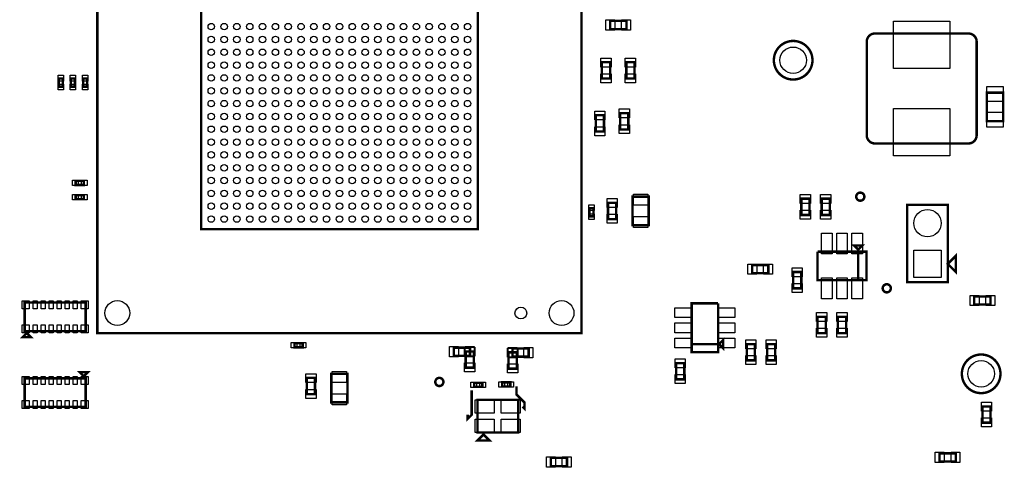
# Model space of a CAD drawing. Extents: x -205 to 7397, y 0 to 5807.
# Tile 6 of 10: x 2799 to 5219, y 2111 to 3210. Entities that reach past the tile are written whole.
import ezdxf

# ---------------------------------------------------------------- set-up
doc = ezdxf.new("R2010")
doc.units = 0
doc.layers.add('PG_ASSEMBLY_TOP', color=120, linetype='CONTINUOUS')
doc.layers.add('PIN_TOP', color=140, linetype='CONTINUOUS')

msp = doc.modelspace()

# ---------------------------------------------------------------- linework, layer by layer
at = {"layer": 'PG_ASSEMBLY_TOP', "const_width": 6}
for points in [[(2990, 3630.59), (2990, 2440.59), (4180, 2440.59), (4180, 3630.59), (2990, 3630.59)], [(3245, 3375.59), (3245, 2695.59), (3925, 2695.59), (3925, 3375.59), (3245, 3375.59)], [(4290.196, 3207.086), (4250.196, 3207.086), (4250.196, 3187.086), (4290.196, 3187.086), (4290.196, 3207.086)], [(4250, 3065.59), (4250, 3105.59), (4230, 3105.59), (4230, 3065.59), (4250, 3065.59)], [(4290, 3105.59), (4290, 3065.59), (4310, 3065.59), (4310, 3105.59), (4290, 3105.59)], [(2905, 3045.59), (2905, 3065.59), (2895, 3065.59), (2895, 3045.59), (2905, 3045.59)], [(2935, 3045.59), (2935, 3065.59), (2925, 3065.59), (2925, 3045.59), (2935, 3045.59)], [(2965, 3045.59), (2965, 3065.59), (2955, 3065.59), (2955, 3045.59), (2965, 3045.59)], [(5215.8681, 2961.0983), (5215.8681, 3031.0983), (5175.8681, 3031.0983), (5175.8681, 2961.0983), (5215.8681, 2961.0983)], [(4215, 2975.59), (4215, 2935.59), (4235, 2935.59), (4235, 2975.59), (4215, 2975.59)], [(4295, 2940.59), (4295, 2980.59), (4275, 2980.59), (4275, 2940.59), (4295, 2940.59)], [(2936.7323, 2804.3656), (2956.7323, 2804.3656), (2956.7323, 2814.3656), (2936.7323, 2814.3656), (2936.7323, 2804.3656)], [(2936.7323, 2769.3656), (2956.7323, 2769.3656), (2956.7323, 2779.3656), (2936.7323, 2779.3656), (2936.7323, 2769.3656)], [(4245, 2760.59), (4245, 2720.59), (4265, 2720.59), (4265, 2760.59), (4245, 2760.59)], [(4345, 2705.59), (4345, 2775.59), (4305, 2775.59), (4305, 2705.59), (4345, 2705.59)], [(4720, 2770.59), (4720, 2730.59), (4740, 2730.59), (4740, 2770.59), (4720, 2770.59)], [(4770, 2770.59), (4770, 2730.59), (4790, 2730.59), (4790, 2770.59), (4770, 2770.59)], [(5080, 2755.59), (4980, 2755.59), (4980, 2565.59), (5080, 2565.59), (5080, 2755.59)], [(4199.1653, 2747.2732), (4199.1653, 2727.2732), (4209.1653, 2727.2732), (4209.1653, 2747.2732), (4199.1653, 2747.2732)], [(4860, 2570.59), (4860, 2640.59), (4760, 2640.59)], [(4760, 2640.59), (4760, 2570.59), (4880, 2570.59), (4880, 2640.59), (4860, 2640.59), (4860, 2570.59)], [(4860, 2645.59), (4870, 2655.59), (4850, 2655.59), (4860, 2645.59)], [(5080, 2610.59), (5100, 2630.59), (5100, 2590.59), (5080, 2610.59)], [(4598.9757, 2587.68), (4638.9757, 2587.68), (4638.9757, 2607.68), (4598.9757, 2607.68), (4598.9757, 2587.68)], [(4700, 2590.59), (4700, 2550.59), (4720, 2550.59), (4720, 2590.59), (4700, 2590.59)], [(2811.4424, 2445.59), (2961.4424, 2445.59), (2961.4424, 2515.59), (2811.4424, 2515.59), (2811.4424, 2445.59)], [(4450.5, 2413.59), (4515.5, 2413.59), (4515.5, 2393.59), (4450.5, 2393.59), (4450.5, 2513.59), (4515.5, 2513.59)], [(4515.5, 2513.59), (4515.5, 2413.59), (4450.5, 2413.59)], [(5185, 2530.59), (5145, 2530.59), (5145, 2510.59), (5185, 2510.59), (5185, 2530.59)], [(4760, 2480.59), (4760, 2440.59), (4780, 2440.59), (4780, 2480.59), (4760, 2480.59)], [(4830, 2440.59), (4830, 2480.59), (4810, 2480.59), (4810, 2440.59), (4830, 2440.59)], [(2816.4424, 2440.59), (2806.4424, 2430.59), (2826.4424, 2430.59), (2816.4424, 2440.59)], [(4518, 2413.59), (4528, 2403.59), (4528, 2423.59), (4518, 2413.59)], [(3494.488, 2415.59), (3474.488, 2415.59), (3474.488, 2405.59), (3494.488, 2405.59), (3494.488, 2415.59)], [(3865.9057, 2384.8813), (3905.9057, 2384.8813), (3905.9057, 2404.8813), (3865.9057, 2404.8813), (3865.9057, 2384.8813)], [(3915.197, 2355.59), (3915.197, 2395.59), (3895.197, 2395.59), (3895.197, 2355.59), (3915.197, 2355.59)], [(4020.7087, 2353.2987), (4020.7087, 2393.2987), (4000.7087, 2393.2987), (4000.7087, 2353.2987), (4020.7087, 2353.2987)], [(4050, 2402.59), (4010, 2402.59), (4010, 2382.59), (4050, 2382.59), (4050, 2402.59)], [(4586, 2413.59), (4586, 2373.59), (4606, 2373.59), (4606, 2413.59), (4586, 2413.59)], [(4636, 2413.59), (4636, 2373.59), (4656, 2373.59), (4656, 2413.59), (4636, 2413.59)], [(2956.4424, 2334.5625), (2966.4424, 2344.5625), (2946.4424, 2344.5625), (2956.4424, 2334.5625)], [(4412.41, 2367), (4412.41, 2327), (4432.41, 2327), (4432.41, 2367), (4412.41, 2367)], [(2961.4424, 2329.5625), (2811.4424, 2329.5625), (2811.4424, 2259.5625), (2961.4424, 2259.5625), (2961.4424, 2329.5625)], [(3505, 2330.59), (3505, 2290.59), (3525, 2290.59), (3525, 2330.59), (3505, 2330.59)], [(3605, 2270.59), (3605, 2340.59), (3565, 2340.59), (3565, 2270.59), (3605, 2270.59)], [(3910, 2300), (3910, 2240), (3900, 2230), (3900, 2240)], [(3936, 2318.59), (3916, 2318.59), (3916, 2308.59), (3936, 2308.59), (3936, 2318.59)], [(3985, 2309.59), (4005, 2309.59), (4005, 2319.59), (3985, 2319.59), (3985, 2309.59)], [(4020, 2310), (4020, 2290), (4040, 2270), (4040, 2255), (4035, 2260)], [(3924, 2196.59), (4024, 2196.59), (4024, 2276.59), (3924, 2276.59), (3924, 2196.59)], [(5165, 2260.59), (5165, 2220.59), (5185, 2220.59), (5185, 2260.59), (5165, 2260.59)], [(3939, 2191.59), (3924, 2176.59), (3954, 2176.59), (3939, 2191.59)], [(4104.2913, 2114.0546), (4144.2913, 2114.0546), (4144.2913, 2134.0546), (4104.2913, 2134.0546), (4104.2913, 2114.0546)], [(5099.5917, 2145.41), (5059.5917, 2145.41), (5059.5917, 2125.41), (5099.5917, 2125.41), (5099.5917, 2145.41)]]:
    msp.add_lwpolyline(points, dxfattribs=at)
for points in [[(5150.8681, 2926.2558), (5150.8681, 3156.2558, 0.414214), (5130.8681, 3176.2558), (4900.8681, 3176.2558, 0.414214), (4880.8681, 3156.2558), (4880.8681, 2926.2558, 0.414214), (4900.8681, 2906.2558), (5130.8681, 2906.2558, 0.414214), (5150.8681, 2926.2558)], [(4747.4342, 3110.59, 1), (4652.5658, 3110.59, 1), (4747.4342, 3110.59)], [(4875, 2775.59, 1), (4855, 2775.59, 1), (4875, 2775.59)], [(4940, 2550.59, 1), (4920, 2550.59, 1), (4940, 2550.59)], [(5209.4342, 2340.59, 1), (5114.5658, 2340.59, 1), (5209.4342, 2340.59)], [(3840.472, 2320.59, 1), (3820.472, 2320.59, 1), (3840.472, 2320.59)]]:
    msp.add_lwpolyline(points, format="xyb", dxfattribs=at)
at = {"layer": 'PIN_TOP'}
for points in [[(4261.9047, 3209.586), (4261.9047, 3184.586), (4239.9047, 3184.586), (4239.9047, 3209.586)], [(4300.4873, 3209.586), (4300.4873, 3184.586), (4278.4873, 3184.586), (4278.4873, 3209.586)], [(5084.8681, 3090.5391), (4946.8681, 3090.5391), (4946.8681, 3206.5391), (5084.8681, 3206.5391)], [(4252.5, 3093.8813), (4227.5, 3093.8813), (4227.5, 3115.8813), (4252.5, 3115.8813)], [(4287.5, 3115.8813), (4312.5, 3115.8813), (4312.5, 3093.8813), (4287.5, 3093.8813)], [(2906.5, 3059.6136), (2893.5, 3059.6136), (2893.5, 3073.6136), (2906.5, 3073.6136)], [(2936.5, 3059.6136), (2923.5, 3059.6136), (2923.5, 3073.6136), (2936.5, 3073.6136)], [(2966.5, 3059.6136), (2953.5, 3059.6136), (2953.5, 3073.6136), (2966.5, 3073.6136)], [(4252.5, 3055.2987), (4227.5, 3055.2987), (4227.5, 3077.2987), (4252.5, 3077.2987)], [(4287.5, 3077.2987), (4312.5, 3077.2987), (4312.5, 3055.2987), (4287.5, 3055.2987)], [(2906.5, 3037.5664), (2893.5, 3037.5664), (2893.5, 3051.5664), (2906.5, 3051.5664)], [(2936.5, 3037.5664), (2923.5, 3037.5664), (2923.5, 3051.5664), (2936.5, 3051.5664)], [(2966.5, 3037.5664), (2953.5, 3037.5664), (2953.5, 3051.5664), (2966.5, 3051.5664)], [(5215.8681, 3009.0943), (5175.8681, 3009.0943), (5175.8681, 3046.0943), (5215.8681, 3046.0943)], [(4212.5, 2985.8813), (4237.5, 2985.8813), (4237.5, 2963.8813), (4212.5, 2963.8813)], [(4297.5, 2968.8813), (4272.5, 2968.8813), (4272.5, 2990.8813), (4297.5, 2990.8813)], [(5084.8681, 2875.9726), (4946.8681, 2875.9726), (4946.8681, 2991.9726), (5084.8681, 2991.9726)], [(5215.8681, 2946.1023), (5175.8681, 2946.1023), (5175.8681, 2983.1023), (5215.8681, 2983.1023)], [(4297.5, 2930.2987), (4272.5, 2930.2987), (4272.5, 2952.2987), (4297.5, 2952.2987)], [(4212.5, 2947.2987), (4237.5, 2947.2987), (4237.5, 2925.2987), (4212.5, 2925.2987)], [(2928.7087, 2802.8656), (2928.7087, 2815.8656), (2942.7087, 2815.8656), (2942.7087, 2802.8656)], [(2950.7559, 2802.8656), (2950.7559, 2815.8656), (2964.7559, 2815.8656), (2964.7559, 2802.8656)], [(2928.7087, 2767.8656), (2928.7087, 2780.8656), (2942.7087, 2780.8656), (2942.7087, 2767.8656)], [(2950.7559, 2767.8656), (2950.7559, 2780.8656), (2964.7559, 2780.8656), (2964.7559, 2767.8656)], [(4242.5, 2770.8813), (4267.5, 2770.8813), (4267.5, 2748.8813), (4242.5, 2748.8813)], [(4342.5, 2754.649), (4307.5, 2754.649), (4307.5, 2781.649), (4342.5, 2781.649)], [(4717.5, 2780.8813), (4742.5, 2780.8813), (4742.5, 2758.8813), (4717.5, 2758.8813)], [(4767.5, 2780.8813), (4792.5, 2780.8813), (4792.5, 2758.8813), (4767.5, 2758.8813)], [(4197.6653, 2755.2968), (4210.6653, 2755.2968), (4210.6653, 2741.2968), (4197.6653, 2741.2968)], [(4717.5, 2742.2987), (4742.5, 2742.2987), (4742.5, 2720.2987), (4717.5, 2720.2987)], [(4767.5, 2742.2987), (4792.5, 2742.2987), (4792.5, 2720.2987), (4767.5, 2720.2987)], [(4197.6653, 2733.2496), (4210.6653, 2733.2496), (4210.6653, 2719.2496), (4197.6653, 2719.2496)], [(4242.5, 2732.2987), (4267.5, 2732.2987), (4267.5, 2710.2987), (4242.5, 2710.2987)], [(4342.5, 2699.531), (4307.5, 2699.531), (4307.5, 2726.531), (4342.5, 2726.531)], [(4769.5985, 2686.2081), (4795.5985, 2686.2081), (4795.5985, 2635.2081), (4769.5985, 2635.2081)], [(4807, 2686.2081), (4833, 2686.2081), (4833, 2635.2081), (4807, 2635.2081)], [(4844.4015, 2686.2081), (4870.4015, 2686.2081), (4870.4015, 2635.2081), (4844.4015, 2635.2081)], [(4996.5, 2644.09), (5063.5, 2644.09), (5063.5, 2577.09), (4996.5, 2577.09)], [(4588.6844, 2585.18), (4588.6844, 2610.18), (4610.6844, 2610.18), (4610.6844, 2585.18)], [(4627.267, 2585.18), (4627.267, 2610.18), (4649.267, 2610.18), (4649.267, 2585.18)], [(4697.5, 2600.8813), (4722.5, 2600.8813), (4722.5, 2578.8813), (4697.5, 2578.8813)], [(4769.5985, 2575.9719), (4795.5985, 2575.9719), (4795.5985, 2524.9719), (4769.5985, 2524.9719)], [(4807, 2575.9719), (4833, 2575.9719), (4833, 2524.9719), (4807, 2524.9719)], [(4844.4015, 2575.9719), (4870.4015, 2575.9719), (4870.4015, 2524.9719), (4844.4015, 2524.9719)], [(4697.5, 2562.2987), (4722.5, 2562.2987), (4722.5, 2540.2987), (4697.5, 2540.2987)], [(2805.6, 2500.1175), (2805.6, 2520.1175), (2822.6, 2520.1175), (2822.6, 2500.1175)], [(2842.2299, 2500.1175), (2832.2299, 2500.1175), (2832.2299, 2520.1175), (2842.2299, 2520.1175)], [(2861.9149, 2500.1175), (2851.9149, 2500.1175), (2851.9149, 2520.1175), (2861.9149, 2520.1175)], [(2881.5999, 2500.1175), (2871.5999, 2500.1175), (2871.5999, 2520.1175), (2881.5999, 2520.1175)], [(2901.2849, 2500.1175), (2891.2849, 2500.1175), (2891.2849, 2520.1175), (2901.2849, 2520.1175)], [(2920.9699, 2500.1175), (2910.9699, 2500.1175), (2910.9699, 2520.1175), (2920.9699, 2520.1175)], [(2940.6549, 2500.1175), (2930.6549, 2500.1175), (2930.6549, 2520.1175), (2940.6549, 2520.1175)], [(2950.2848, 2500.1175), (2950.2848, 2520.1175), (2967.2848, 2520.1175), (2967.2848, 2500.1175)], [(5156.7087, 2533.09), (5156.7087, 2508.09), (5134.7087, 2508.09), (5134.7087, 2533.09)], [(5195.2913, 2533.09), (5195.2913, 2508.09), (5173.2913, 2508.09), (5173.2913, 2533.09)], [(4450.3505, 2502.9915), (4450.3505, 2478.9915), (4409.3505, 2478.9915), (4409.3505, 2502.9915)], [(4556.6495, 2502.9915), (4556.6495, 2478.9915), (4515.6495, 2478.9915), (4515.6495, 2502.9915)], [(4757.5, 2490.8813), (4782.5, 2490.8813), (4782.5, 2468.8813), (4757.5, 2468.8813)], [(4832.5, 2468.8813), (4807.5, 2468.8813), (4807.5, 2490.8813), (4832.5, 2490.8813)], [(2805.6, 2441.0625), (2805.6, 2461.0625), (2822.6, 2461.0625), (2822.6, 2441.0625)], [(2842.2299, 2441.0625), (2832.2299, 2441.0625), (2832.2299, 2461.0625), (2842.2299, 2461.0625)], [(2861.9149, 2441.0625), (2851.9149, 2441.0625), (2851.9149, 2461.0625), (2861.9149, 2461.0625)], [(2881.5999, 2441.0625), (2871.5999, 2441.0625), (2871.5999, 2461.0625), (2881.5999, 2461.0625)], [(2901.2849, 2441.0625), (2891.2849, 2441.0625), (2891.2849, 2461.0625), (2901.2849, 2461.0625)], [(2920.9699, 2441.0625), (2910.9699, 2441.0625), (2910.9699, 2461.0625), (2920.9699, 2461.0625)], [(2940.6549, 2441.0625), (2930.6549, 2441.0625), (2930.6549, 2461.0625), (2940.6549, 2461.0625)], [(2950.2848, 2441.0625), (2950.2848, 2461.0625), (2967.2848, 2461.0625), (2967.2848, 2441.0625)], [(4450.3505, 2465.59), (4450.3505, 2441.59), (4409.3505, 2441.59), (4409.3505, 2465.59)], [(4556.6495, 2465.59), (4556.6495, 2441.59), (4515.6495, 2441.59), (4515.6495, 2465.59)], [(4757.5, 2452.2987), (4782.5, 2452.2987), (4782.5, 2430.2987), (4757.5, 2430.2987)], [(4832.5, 2430.2987), (4807.5, 2430.2987), (4807.5, 2452.2987), (4832.5, 2452.2987)], [(4450.3505, 2428.1885), (4450.3505, 2404.1885), (4409.3505, 2404.1885), (4409.3505, 2428.1885)], [(4556.6495, 2428.1885), (4556.6495, 2404.1885), (4515.6495, 2404.1885), (4515.6495, 2428.1885)], [(4583.5, 2423.8813), (4608.5, 2423.8813), (4608.5, 2401.8813), (4583.5, 2401.8813)], [(4633.5, 2423.8813), (4658.5, 2423.8813), (4658.5, 2401.8813), (4633.5, 2401.8813)], [(3480.4644, 2417.09), (3480.4644, 2404.09), (3466.4644, 2404.09), (3466.4644, 2417.09)], [(3502.5116, 2417.09), (3502.5116, 2404.09), (3488.5116, 2404.09), (3488.5116, 2417.09)], [(3855.6144, 2382.3813), (3855.6144, 2407.3813), (3877.6144, 2407.3813), (3877.6144, 2382.3813)], [(3917.697, 2383.8813), (3892.697, 2383.8813), (3892.697, 2405.8813), (3917.697, 2405.8813)], [(3894.197, 2382.3813), (3894.197, 2407.3813), (3916.197, 2407.3813), (3916.197, 2382.3813)], [(4023.2087, 2381.59), (3998.2087, 2381.59), (3998.2087, 2403.59), (4023.2087, 2403.59)], [(4021.7087, 2405.09), (4021.7087, 2380.09), (3999.7087, 2380.09), (3999.7087, 2405.09)], [(4060.2913, 2405.09), (4060.2913, 2380.09), (4038.2913, 2380.09), (4038.2913, 2405.09)], [(4409.91, 2377.2913), (4434.91, 2377.2913), (4434.91, 2355.2913), (4409.91, 2355.2913)], [(4583.5, 2385.2987), (4608.5, 2385.2987), (4608.5, 2363.2987), (4583.5, 2363.2987)], [(4633.5, 2385.2987), (4658.5, 2385.2987), (4658.5, 2363.2987), (4633.5, 2363.2987)], [(3917.697, 2345.2987), (3892.697, 2345.2987), (3892.697, 2367.2987), (3917.697, 2367.2987)], [(4023.2087, 2343.0074), (3998.2087, 2343.0074), (3998.2087, 2365.0074), (4023.2087, 2365.0074)], [(2822.6, 2334.09), (2822.6, 2314.09), (2805.6, 2314.09), (2805.6, 2334.09)], [(2832.2299, 2334.09), (2842.2299, 2334.09), (2842.2299, 2314.09), (2832.2299, 2314.09)], [(2851.9149, 2334.09), (2861.9149, 2334.09), (2861.9149, 2314.09), (2851.9149, 2314.09)], [(2871.5999, 2334.09), (2881.5999, 2334.09), (2881.5999, 2314.09), (2871.5999, 2314.09)], [(2891.2849, 2334.09), (2901.2849, 2334.09), (2901.2849, 2314.09), (2891.2849, 2314.09)], [(2910.9699, 2334.09), (2920.9699, 2334.09), (2920.9699, 2314.09), (2910.9699, 2314.09)], [(2930.6549, 2334.09), (2940.6549, 2334.09), (2940.6549, 2314.09), (2930.6549, 2314.09)], [(2967.2848, 2334.09), (2967.2848, 2314.09), (2950.2848, 2314.09), (2950.2848, 2334.09)], [(3502.5, 2340.8813), (3527.5, 2340.8813), (3527.5, 2318.8813), (3502.5, 2318.8813)], [(3602.5, 2319.649), (3567.5, 2319.649), (3567.5, 2346.649), (3602.5, 2346.649)], [(4409.91, 2338.7087), (4434.91, 2338.7087), (4434.91, 2316.7087), (4409.91, 2316.7087)], [(3502.5, 2302.2987), (3527.5, 2302.2987), (3527.5, 2280.2987), (3502.5, 2280.2987)], [(3921.9764, 2320.09), (3921.9764, 2307.09), (3907.9764, 2307.09), (3907.9764, 2320.09)], [(3944.0236, 2320.09), (3944.0236, 2307.09), (3930.0236, 2307.09), (3930.0236, 2320.09)], [(3976.9764, 2308.09), (3976.9764, 2321.09), (3990.9764, 2321.09), (3990.9764, 2308.09)], [(3999.0236, 2308.09), (3999.0236, 2321.09), (4013.0236, 2321.09), (4013.0236, 2308.09)], [(2822.6, 2275.035), (2822.6, 2255.035), (2805.6, 2255.035), (2805.6, 2275.035)], [(2832.2299, 2275.035), (2842.2299, 2275.035), (2842.2299, 2255.035), (2832.2299, 2255.035)], [(2851.9149, 2275.035), (2861.9149, 2275.035), (2861.9149, 2255.035), (2851.9149, 2255.035)], [(2871.5999, 2275.035), (2881.5999, 2275.035), (2881.5999, 2255.035), (2871.5999, 2255.035)], [(2891.2849, 2275.035), (2901.2849, 2275.035), (2901.2849, 2255.035), (2891.2849, 2255.035)], [(2910.9699, 2275.035), (2920.9699, 2275.035), (2920.9699, 2255.035), (2910.9699, 2255.035)], [(2930.6549, 2275.035), (2940.6549, 2275.035), (2940.6549, 2255.035), (2930.6549, 2255.035)], [(2967.2848, 2275.035), (2967.2848, 2255.035), (2950.2848, 2255.035), (2950.2848, 2275.035)], [(3602.5, 2264.531), (3567.5, 2264.531), (3567.5, 2291.531), (3602.5, 2291.531)], [(3918.5119, 2243.712), (3918.5119, 2276.712), (3965.5119, 2276.712), (3965.5119, 2243.712)], [(3982.4881, 2243.712), (3982.4881, 2276.712), (4029.4881, 2276.712), (4029.4881, 2243.712)], [(5162.5, 2270.8813), (5187.5, 2270.8813), (5187.5, 2248.8813), (5162.5, 2248.8813)], [(3918.5119, 2196.468), (3918.5119, 2229.468), (3965.5119, 2229.468), (3965.5119, 2196.468)], [(3982.4881, 2196.468), (3982.4881, 2229.468), (4029.4881, 2229.468), (4029.4881, 2196.468)], [(5162.5, 2232.2987), (5187.5, 2232.2987), (5187.5, 2210.2987), (5162.5, 2210.2987)], [(4094, 2111.5546), (4094, 2136.5546), (4116, 2136.5546), (4116, 2111.5546)], [(4132.5826, 2111.5546), (4132.5826, 2136.5546), (4154.5826, 2136.5546), (4154.5826, 2111.5546)], [(5071.3004, 2147.91), (5071.3004, 2122.91), (5049.3004, 2122.91), (5049.3004, 2147.91)], [(5109.883, 2147.91), (5109.883, 2122.91), (5087.883, 2122.91), (5087.883, 2147.91)]]:
    msp.add_lwpolyline(points, close=True, dxfattribs=at)
for centre, radius in [((3270.04, 3193.07), 8), ((3301.536, 3193.07), 8), ((3333.032, 3193.07), 8), ((3364.528, 3193.07), 8), ((3396.024, 3193.07), 8), ((3427.52, 3193.07), 8), ((3459.016, 3193.07), 8), ((3490.512, 3193.07), 8), ((3522.008, 3193.07), 8), ((3553.504, 3193.07), 8), ((3585, 3193.07), 8), ((3616.496, 3193.07), 8), ((3647.992, 3193.07), 8), ((3679.488, 3193.07), 8), ((3710.984, 3193.07), 8), ((3742.48, 3193.07), 8), ((3773.976, 3193.07), 8), ((3805.472, 3193.07), 8), ((3836.968, 3193.07), 8), ((3868.464, 3193.07), 8), ((3899.96, 3193.07), 8), ((3270.04, 3161.574), 8), ((3301.536, 3161.574), 8), ((3333.032, 3161.574), 8), ((3364.528, 3161.574), 8), ((3396.024, 3161.574), 8), ((3427.52, 3161.574), 8), ((3459.016, 3161.574), 8), ((3490.512, 3161.574), 8), ((3522.008, 3161.574), 8), ((3553.504, 3161.574), 8), ((3585, 3161.574), 8), ((3616.496, 3161.574), 8), ((3647.992, 3161.574), 8), ((3679.488, 3161.574), 8), ((3710.984, 3161.574), 8), ((3742.48, 3161.574), 8), ((3773.976, 3161.574), 8), ((3805.472, 3161.574), 8), ((3836.968, 3161.574), 8), ((3868.464, 3161.574), 8), ((3899.96, 3161.574), 8), ((3270.04, 3130.078), 8), ((3301.536, 3130.078), 8), ((3333.032, 3130.078), 8), ((3364.528, 3130.078), 8), ((3396.024, 3130.078), 8), ((3427.52, 3130.078), 8), ((3459.016, 3130.078), 8), ((3490.512, 3130.078), 8), ((3522.008, 3130.078), 8), ((3553.504, 3130.078), 8), ((3585, 3130.078), 8), ((3616.496, 3130.078), 8), ((3647.992, 3130.078), 8), ((3679.488, 3130.078), 8), ((3710.984, 3130.078), 8), ((3742.48, 3130.078), 8), ((3773.976, 3130.078), 8), ((3805.472, 3130.078), 8), ((3836.968, 3130.078), 8), ((3868.464, 3130.078), 8), ((3899.96, 3130.078), 8), ((4700, 3110.59), 32.5), ((3270.04, 3098.582), 8), ((3301.536, 3098.582), 8), ((3333.032, 3098.582), 8), ((3364.528, 3098.582), 8), ((3396.024, 3098.582), 8), ((3427.52, 3098.582), 8), ((3459.016, 3098.582), 8), ((3490.512, 3098.582), 8), ((3522.008, 3098.582), 8), ((3553.504, 3098.582), 8), ((3585, 3098.582), 8), ((3616.496, 3098.582), 8), ((3647.992, 3098.582), 8), ((3679.488, 3098.582), 8), ((3710.984, 3098.582), 8), ((3742.48, 3098.582), 8), ((3773.976, 3098.582), 8), ((3805.472, 3098.582), 8), ((3836.968, 3098.582), 8), ((3868.464, 3098.582), 8), ((3899.96, 3098.582), 8), ((3270.04, 3067.086), 8), ((3301.536, 3067.086), 8), ((3333.032, 3067.086), 8), ((3364.528, 3067.086), 8), ((3396.024, 3067.086), 8), ((3427.52, 3067.086), 8), ((3459.016, 3067.086), 8), ((3490.512, 3067.086), 8), ((3522.008, 3067.086), 8), ((3553.504, 3067.086), 8), ((3585, 3067.086), 8), ((3616.496, 3067.086), 8), ((3647.992, 3067.086), 8), ((3679.488, 3067.086), 8), ((3710.984, 3067.086), 8), ((3742.48, 3067.086), 8), ((3773.976, 3067.086), 8), ((3805.472, 3067.086), 8), ((3836.968, 3067.086), 8), ((3868.464, 3067.086), 8), ((3899.96, 3067.086), 8), ((3270.04, 3035.59), 8), ((3301.536, 3035.59), 8), ((3333.032, 3035.59), 8), ((3364.528, 3035.59), 8), ((3396.024, 3035.59), 8), ((3427.52, 3035.59), 8), ((3459.016, 3035.59), 8), ((3490.512, 3035.59), 8), ((3522.008, 3035.59), 8), ((3553.504, 3035.59), 8), ((3585, 3035.59), 8), ((3616.496, 3035.59), 8), ((3647.992, 3035.59), 8), ((3679.488, 3035.59), 8), ((3710.984, 3035.59), 8), ((3742.48, 3035.59), 8), ((3773.976, 3035.59), 8), ((3805.472, 3035.59), 8), ((3836.968, 3035.59), 8), ((3868.464, 3035.59), 8), ((3899.96, 3035.59), 8), ((3270.04, 3004.094), 8), ((3301.536, 3004.094), 8), ((3333.032, 3004.094), 8), ((3364.528, 3004.094), 8), ((3396.024, 3004.094), 8), ((3427.52, 3004.094), 8), ((3459.016, 3004.094), 8), ((3490.512, 3004.094), 8), ((3522.008, 3004.094), 8), ((3553.504, 3004.094), 8), ((3585, 3004.094), 8), ((3616.496, 3004.094), 8), ((3647.992, 3004.094), 8), ((3679.488, 3004.094), 8), ((3710.984, 3004.094), 8), ((3742.48, 3004.094), 8), ((3773.976, 3004.094), 8), ((3805.472, 3004.094), 8), ((3836.968, 3004.094), 8), ((3868.464, 3004.094), 8), ((3899.96, 3004.094), 8), ((3270.04, 2972.598), 8), ((3301.536, 2972.598), 8), ((3333.032, 2972.598), 8), ((3364.528, 2972.598), 8), ((3396.024, 2972.598), 8), ((3427.52, 2972.598), 8), ((3459.016, 2972.598), 8), ((3490.512, 2972.598), 8), ((3522.008, 2972.598), 8), ((3553.504, 2972.598), 8), ((3585, 2972.598), 8), ((3616.496, 2972.598), 8), ((3647.992, 2972.598), 8), ((3679.488, 2972.598), 8), ((3710.984, 2972.598), 8), ((3742.48, 2972.598), 8), ((3773.976, 2972.598), 8), ((3805.472, 2972.598), 8), ((3836.968, 2972.598), 8), ((3868.464, 2972.598), 8), ((3899.96, 2972.598), 8), ((3270.04, 2941.102), 8), ((3301.536, 2941.102), 8), ((3333.032, 2941.102), 8), ((3364.528, 2941.102), 8), ((3396.024, 2941.102), 8), ((3427.52, 2941.102), 8), ((3459.016, 2941.102), 8), ((3490.512, 2941.102), 8), ((3522.008, 2941.102), 8), ((3553.504, 2941.102), 8), ((3585, 2941.102), 8), ((3616.496, 2941.102), 8), ((3647.992, 2941.102), 8), ((3679.488, 2941.102), 8), ((3710.984, 2941.102), 8), ((3742.48, 2941.102), 8), ((3773.976, 2941.102), 8), ((3805.472, 2941.102), 8), ((3836.968, 2941.102), 8), ((3868.464, 2941.102), 8), ((3899.96, 2941.102), 8), ((3270.04, 2909.606), 8), ((3301.536, 2909.606), 8), ((3333.032, 2909.606), 8), ((3364.528, 2909.606), 8), ((3396.024, 2909.606), 8), ((3427.52, 2909.606), 8), ((3459.016, 2909.606), 8), ((3490.512, 2909.606), 8), ((3522.008, 2909.606), 8), ((3553.504, 2909.606), 8), ((3585, 2909.606), 8), ((3616.496, 2909.606), 8), ((3647.992, 2909.606), 8), ((3679.488, 2909.606), 8), ((3710.984, 2909.606), 8), ((3742.48, 2909.606), 8), ((3773.976, 2909.606), 8), ((3805.472, 2909.606), 8), ((3836.968, 2909.606), 8), ((3868.464, 2909.606), 8), ((3899.96, 2909.606), 8), ((3270.04, 2878.11), 8), ((3301.536, 2878.11), 8), ((3333.032, 2878.11), 8), ((3364.528, 2878.11), 8), ((3396.024, 2878.11), 8), ((3427.52, 2878.11), 8), ((3459.016, 2878.11), 8), ((3490.512, 2878.11), 8), ((3522.008, 2878.11), 8), ((3553.504, 2878.11), 8), ((3585, 2878.11), 8), ((3616.496, 2878.11), 8), ((3647.992, 2878.11), 8), ((3679.488, 2878.11), 8), ((3710.984, 2878.11), 8), ((3742.48, 2878.11), 8), ((3773.976, 2878.11), 8), ((3805.472, 2878.11), 8), ((3836.968, 2878.11), 8), ((3868.464, 2878.11), 8), ((3899.96, 2878.11), 8), ((3270.04, 2846.614), 8), ((3301.536, 2846.614), 8), ((3333.032, 2846.614), 8), ((3364.528, 2846.614), 8), ((3396.024, 2846.614), 8), ((3427.52, 2846.614), 8), ((3459.016, 2846.614), 8), ((3490.512, 2846.614), 8), ((3522.008, 2846.614), 8), ((3553.504, 2846.614), 8), ((3585, 2846.614), 8), ((3616.496, 2846.614), 8), ((3647.992, 2846.614), 8), ((3679.488, 2846.614), 8), ((3710.984, 2846.614), 8), ((3742.48, 2846.614), 8), ((3773.976, 2846.614), 8), ((3805.472, 2846.614), 8), ((3836.968, 2846.614), 8), ((3868.464, 2846.614), 8), ((3899.96, 2846.614), 8), ((3270.04, 2815.118), 8), ((3301.536, 2815.118), 8), ((3333.032, 2815.118), 8), ((3364.528, 2815.118), 8), ((3396.024, 2815.118), 8), ((3427.52, 2815.118), 8), ((3459.016, 2815.118), 8), ((3490.512, 2815.118), 8), ((3522.008, 2815.118), 8), ((3553.504, 2815.118), 8), ((3585, 2815.118), 8), ((3616.496, 2815.118), 8), ((3647.992, 2815.118), 8), ((3679.488, 2815.118), 8), ((3710.984, 2815.118), 8), ((3742.48, 2815.118), 8), ((3773.976, 2815.118), 8), ((3805.472, 2815.118), 8), ((3836.968, 2815.118), 8), ((3868.464, 2815.118), 8), ((3899.96, 2815.118), 8), ((3270.04, 2783.622), 8), ((3301.536, 2783.622), 8), ((3333.032, 2783.622), 8), ((3364.528, 2783.622), 8), ((3396.024, 2783.622), 8), ((3427.52, 2783.622), 8), ((3459.016, 2783.622), 8), ((3490.512, 2783.622), 8), ((3522.008, 2783.622), 8), ((3553.504, 2783.622), 8), ((3585, 2783.622), 8), ((3616.496, 2783.622), 8), ((3647.992, 2783.622), 8), ((3679.488, 2783.622), 8), ((3710.984, 2783.622), 8), ((3742.48, 2783.622), 8), ((3773.976, 2783.622), 8), ((3805.472, 2783.622), 8), ((3836.968, 2783.622), 8), ((3868.464, 2783.622), 8), ((3899.96, 2783.622), 8), ((4865, 2775.59), 9), ((3270.04, 2752.126), 8), ((3301.536, 2752.126), 8), ((3333.032, 2752.126), 8), ((3364.528, 2752.126), 8), ((3396.024, 2752.126), 8), ((3427.52, 2752.126), 8), ((3459.016, 2752.126), 8), ((3490.512, 2752.126), 8), ((3522.008, 2752.126), 8), ((3553.504, 2752.126), 8), ((3585, 2752.126), 8), ((3616.496, 2752.126), 8), ((3647.992, 2752.126), 8), ((3679.488, 2752.126), 8), ((3710.984, 2752.126), 8), ((3742.48, 2752.126), 8), ((3773.976, 2752.126), 8), ((3805.472, 2752.126), 8), ((3836.968, 2752.126), 8), ((3868.464, 2752.126), 8), ((3899.96, 2752.126), 8), ((5030, 2710.59), 33.5), ((3270.04, 2720.63), 8), ((3301.536, 2720.63), 8), ((3333.032, 2720.63), 8), ((3364.528, 2720.63), 8), ((3396.024, 2720.63), 8), ((3427.52, 2720.63), 8), ((3459.016, 2720.63), 8), ((3490.512, 2720.63), 8), ((3522.008, 2720.63), 8), ((3553.504, 2720.63), 8), ((3585, 2720.63), 8), ((3616.496, 2720.63), 8), ((3647.992, 2720.63), 8), ((3679.488, 2720.63), 8), ((3710.984, 2720.63), 8), ((3742.48, 2720.63), 8), ((3773.976, 2720.63), 8), ((3805.472, 2720.63), 8), ((3836.968, 2720.63), 8), ((3868.464, 2720.63), 8), ((3899.96, 2720.63), 8), ((4930, 2550.59), 9), ((3039.2334, 2489.8234), 30.5), ((4130.7666, 2489.8234), 30.5), ((4030.7668, 2489.8234), 14.5), ((5162, 2340.59), 32.5), ((3830.472, 2320.59), 9)]:
    msp.add_circle(centre, radius, dxfattribs=at)

doc.saveas('drawing.dxf')
